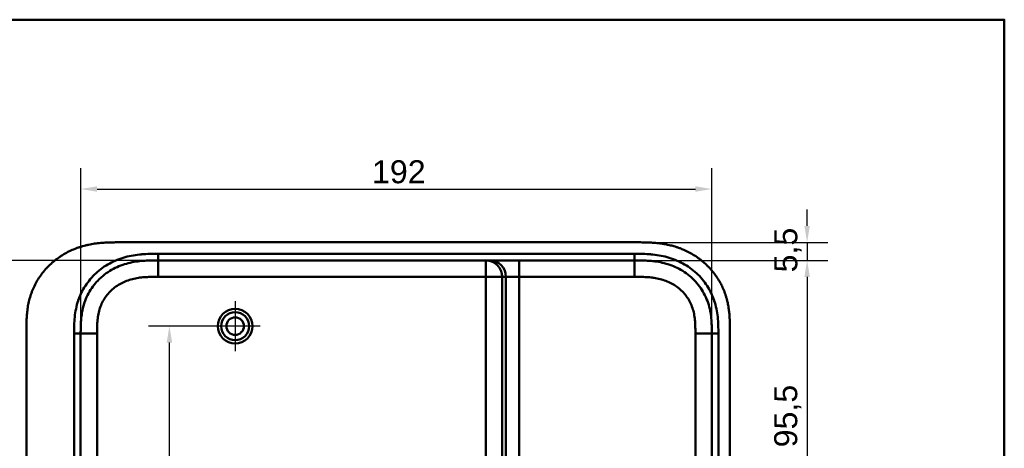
# Model space of a CAD drawing. Header units: millimetres. Extents: x 20 to 833, y 20 to 574.
# Tile 14 of 14: x 520 to 820, y 444 to 574. Entities that reach past the tile are written whole.
import ezdxf

# ---------------------------------------------------------------- set-up
doc = ezdxf.new("R2010")
doc.units = ezdxf.units.MM
doc.header["$LTSCALE"] = 2
for name, color, linetype, lineweight in [('Bemaßungen(DIN)', 7, 'Continuous', 25), ('Mittelpunktmarkierung(DIN)', 7, 'Continuous', 25), ('Sichtbare Kanten(DIN)', 7, 'Continuous', 50), ('Sichtbare tangentiale Kanten(DIN)', 7, 'Continuous', 50), ('Skizziergeometrie(DIN)', 7, 'Continuous', 50)]:
    doc.layers.add(name, color=color, linetype=linetype, lineweight=lineweight)
doc.styles.add('STANDARD-DIN~0', font='arial.ttf')
doc.dimstyles.new('CAD-LAN', dxfattribs={"dimscale": 2, "dimtxt": 3.5, "dimasz": 2.5, "dimexe": 3.175, "dimexo": 0, "dimgap": 0.8, "dimtad": 1, "dimrnd": 1e-08, "dimtxsty": 'STANDARD-DIN~0', "dimcen": 0.09, "dimdle": 10, "dimclrd": 250, "dimclre": 250, "dimclrt": 250, "dimadec": 0, "dimazin": 2, "dimtfac": 1, "dimtmove": 0, "dimatfit": 3, "dimfxl": 1, "dimtolj": 1, "dimtzin": 0, "dimlwd": 25, "dimlwe": 25, "dimarcsym": 0})

# ---------------------------------------------------------------- blocks, each defined once
blk = doc.blocks.new('Ränder Standardrahmen')
at = {"layer": 'Skizziergeometrie(DIN)', "flags": 128}
blk.add_lwpolyline([(10, 10), (10, 287), (410, 287), (410, 10), (10, 10)], dxfattribs=at)
blk = doc.blocks.new('*D8')
at = {"layer": 'Bemaßungen(DIN)', "color": 250, "linetype": 'Continuous', "lineweight": 25, "true_color": 0x3f3f3f, "transparency": 16777216}
for p, q in [((707.48, 500.77), (766.36, 500.77)), ((760.01, 495.77), (760.01, 410.27)), ((704.01, 405.27), (766.36, 405.27))]:
    blk.add_line(p, q, dxfattribs=at)
at = {"layer": 'Bemaßungen(DIN)', "color": 250, "linetype": 'Continuous', "true_color": 0x3f3f3f, "transparency": 16777216}
for points in [[(759.18, 495.77), (760.84, 495.77), (760.01, 500.77)], [(759.18, 410.27), (760.84, 410.27), (760.01, 405.27)]]:
    blk.add_solid(points, dxfattribs=at)
at = {"layer": 'Defpoints', "color": 0, "linetype": 'Continuous', "transparency": 16777216}
for p in [(707.48, 500.77), (704.01, 405.27), (760.01, 405.27)]:
    blk.add_point(p, dxfattribs=at)
at = {"layer": 'Bemaßungen(DIN)', "color": 250, "linetype": 'Continuous', "lineweight": 25, "true_color": 0x3f3f3f, "transparency": 16777216, "insert": (750, 443.91), "char_height": 7, "attachment_point": 1, "rotation": 90, "style": 'STANDARD-DIN~0'}
blk.add_mtext('\\A1;95,5', dxfattribs=at)
blk = doc.blocks.new('*D11')
at = {"layer": 'Bemaßungen(DIN)', "color": 250, "linetype": 'Continuous', "lineweight": 25, "true_color": 0x3f3f3f, "transparency": 16777216}
for p, q in [((586.01, 480.77), (559.66, 480.77)), ((566.01, 388.77), (566.01, 475.77)), ((704.01, 383.77), (559.66, 383.77))]:
    blk.add_line(p, q, dxfattribs=at)
at = {"layer": 'Bemaßungen(DIN)', "color": 250, "linetype": 'Continuous', "true_color": 0x3f3f3f, "transparency": 16777216}
for points in [[(565.18, 475.77), (566.84, 475.77), (566.01, 480.77)], [(565.18, 388.77), (566.84, 388.77), (566.01, 383.77)]]:
    blk.add_solid(points, dxfattribs=at)
at = {"layer": 'Defpoints', "color": 0, "linetype": 'Continuous', "transparency": 16777216}
for p in [(566.01, 480.77), (586.01, 480.77), (704.01, 383.77)]:
    blk.add_point(p, dxfattribs=at)
at = {"layer": 'Bemaßungen(DIN)', "color": 250, "linetype": 'Continuous', "lineweight": 25, "true_color": 0x3f3f3f, "transparency": 16777216, "insert": (557.26, 427.26), "char_height": 7, "attachment_point": 1, "rotation": 90, "style": 'STANDARD-DIN~0'}
blk.add_mtext('\\A1;97', dxfattribs=at)
blk = doc.blocks.new('*D16')
at = {"layer": 'Bemaßungen(DIN)', "color": 250, "linetype": 'Continuous', "lineweight": 25, "true_color": 0x3f3f3f, "transparency": 16777216}
for p, q in [((539.01, 477.43), (539.01, 528.84)), ((731.01, 478.49), (731.01, 528.84)), ((544.01, 522.49), (726.01, 522.49))]:
    blk.add_line(p, q, dxfattribs=at)
at = {"layer": 'Bemaßungen(DIN)', "color": 250, "linetype": 'Continuous', "true_color": 0x3f3f3f, "transparency": 16777216}
for points in [[(544.01, 523.32), (544.01, 521.66), (539.01, 522.49)], [(726.01, 523.32), (726.01, 521.66), (731.01, 522.49)]]:
    blk.add_solid(points, dxfattribs=at)
at = {"layer": 'Defpoints', "color": 0, "linetype": 'Continuous', "transparency": 16777216}
for p in [(731.01, 522.49), (539.01, 477.43), (731.01, 478.49)]:
    blk.add_point(p, dxfattribs=at)
at = {"layer": 'Bemaßungen(DIN)', "color": 250, "linetype": 'Continuous', "lineweight": 25, "true_color": 0x3f3f3f, "transparency": 16777216, "insert": (627.64, 531.24), "char_height": 7, "attachment_point": 1, "style": 'STANDARD-DIN~0'}
blk.add_mtext('\\A1;192', dxfattribs=at)
blk = doc.blocks.new('*D17')
at = {"layer": 'Bemaßungen(DIN)', "color": 250, "linetype": 'Continuous', "lineweight": 25, "true_color": 0x3f3f3f, "transparency": 16777216}
for p, q in [((562.55, 500.77), (482.41, 500.77)), ((488.76, 495.77), (488.76, 271.77)), ((562.55, 266.77), (482.41, 266.77))]:
    blk.add_line(p, q, dxfattribs=at)
at = {"layer": 'Bemaßungen(DIN)', "color": 250, "linetype": 'Continuous', "true_color": 0x3f3f3f, "transparency": 16777216}
for points in [[(487.93, 495.77), (489.59, 495.77), (488.76, 500.77)], [(487.93, 271.77), (489.59, 271.77), (488.76, 266.77)]]:
    blk.add_solid(points, dxfattribs=at)
at = {"layer": 'Defpoints', "color": 0, "linetype": 'Continuous', "transparency": 16777216}
for p in [(562.55, 500.77), (488.76, 266.77), (562.55, 266.77)]:
    blk.add_point(p, dxfattribs=at)
at = {"layer": 'Bemaßungen(DIN)', "color": 250, "linetype": 'Continuous', "lineweight": 25, "true_color": 0x3f3f3f, "transparency": 16777216, "insert": (480.01, 376), "char_height": 7, "attachment_point": 1, "rotation": 90, "style": 'STANDARD-DIN~0'}
blk.add_mtext('\\A1;234', dxfattribs=at)
blk = doc.blocks.new('*D22')
at = {"layer": 'Bemaßungen(DIN)', "color": 250, "linetype": 'Continuous', "lineweight": 25, "true_color": 0x3f3f3f, "transparency": 16777216}
for p, q in [((760.01, 511.27), (760.01, 516.27)), ((708.47, 506.27), (766.36, 506.27)), ((760.01, 506.27), (760.01, 500.77)), ((707.48, 500.77), (766.36, 500.77)), ((760.01, 495.77), (760.01, 490.77))]:
    blk.add_line(p, q, dxfattribs=at)
at = {"layer": 'Bemaßungen(DIN)', "color": 250, "linetype": 'Continuous', "true_color": 0x3f3f3f, "transparency": 16777216}
for points in [[(759.18, 511.27), (760.84, 511.27), (760.01, 506.27)], [(759.18, 495.77), (760.84, 495.77), (760.01, 500.77)]]:
    blk.add_solid(points, dxfattribs=at)
at = {"layer": 'Defpoints', "color": 0, "linetype": 'Continuous', "transparency": 16777216}
for p in [(708.47, 506.27), (707.48, 500.77), (760.01, 500.77)]:
    blk.add_point(p, dxfattribs=at)
at = {"layer": 'Bemaßungen(DIN)', "color": 250, "linetype": 'Continuous', "lineweight": 25, "true_color": 0x3f3f3f, "transparency": 16777216, "insert": (750.02, 497.13), "char_height": 7, "attachment_point": 1, "rotation": 90, "style": 'STANDARD-DIN~0'}
blk.add_mtext('\\A1;5,5', dxfattribs=at)

msp = doc.modelspace()

# ---------------------------------------------------------------- linework, layer by layer
at = {"layer": 'Mittelpunktmarkierung(DIN)', "linetype": 'Continuous'}
for p, q in [((586.0093, 488.4249), (586.0093, 473.1249)), ((593.6593, 480.7749), (578.3593, 480.7749))]:
    msp.add_line(p, q, dxfattribs=at)
at = {"layer": 'Sichtbare Kanten(DIN)'}
for p, q in [((708.4706, 506.2749), (550.5484, 506.2749)), ((662.2361, 500.7749), (562.5476, 500.7749)), ((663.4125, 500.7749), (662.2361, 500.7749)), ((672.3798, 500.7749), (663.4125, 500.7749)), ((707.4711, 500.7749), (672.3798, 500.7749)), ((707.4711, 500.7749), (707.4825, 500.7749)), ((522.5093, 479.4906), (522.5093, 288.0179)), ((736.5093, 288.0593), (736.5093, 479.4905))]:
    msp.add_line(p, q, dxfattribs=at)
for radius in [5.25, 4.25, 2.65]:
    msp.add_circle((586.0093, 480.7749), radius, dxfattribs=at)
for points, knots in [([(550.5484, 506.2749), (549.9532, 506.2754), (548.7551, 506.2745), (547.2387, 506.2384), (545.7112, 506.1568), (544.482, 506.0488), (542.9421, 505.8466), (541.7103, 505.6268), (540.1783, 505.2712), (538.9623, 504.9197), (537.4635, 504.3929), (536.2852, 503.9008), (534.8478, 503.1976), (533.7302, 502.5653), (532.3832, 501.691), (531.3495, 500.9264), (530.1211, 499.8944), (529.1929, 499.0107), (528.1086, 497.8404), (527.3048, 496.855), (526.3859, 495.5701), (525.7214, 494.5032), (524.9826, 493.1301), (524.4661, 492.0037), (523.9139, 490.5702), (523.5462, 489.4067), (523.1754, 487.9403), (522.9471, 486.7611), (522.7383, 485.2873), (522.6278, 484.1111), (522.5453, 482.6503), (522.5097, 481.2013), (522.5092, 480.058), (522.5093, 479.4906)], [-0.999997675, -0.999997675, -0.999997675, -0.999997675, -0.958331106, -0.916664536, -0.895831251, -0.854164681, -0.833331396, -0.791664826, -0.770831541, -0.729164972, -0.708331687, -0.666665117, -0.645831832, -0.604165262, -0.583331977, -0.541665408, -0.520832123, -0.479165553, -0.458332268, -0.416665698, -0.395832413, -0.354165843, -0.333332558, -0.291665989, -0.270832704, -0.229166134, -0.208332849, -0.166666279, -0.145832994, -0.104166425, -0.08333314, -0.04166657, -0.000002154, -0.000002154, -0.000002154, -0.000002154]), ([(736.5093, 479.4905), (736.5093, 479.7891), (736.5091, 480.3881), (736.5035, 481.1413), (736.4908, 481.8979), (736.4735, 482.5059), (736.4395, 483.2691), (736.4016, 483.8808), (736.3262, 484.7996), (736.2245, 485.7193), (736.0366, 486.9446), (735.854, 487.8582), (735.6363, 488.7652), (735.4734, 489.3661), (735.2469, 490.1115), (735.0469, 490.7029), (734.7738, 491.4336), (734.5369, 492.0113), (734.1546, 492.8662), (733.7364, 493.7047), (733.0431, 494.9276), (732.3587, 495.9728), (731.4243, 497.2217), (730.6161, 498.1728), (729.5357, 499.2966), (728.6178, 500.1411), (727.4105, 501.1247), (726.3992, 501.8526), (725.0846, 502.6857), (723.9948, 503.2892), (722.7337, 503.8945), (721.8748, 504.2575), (721.0036, 504.5878), (720.4169, 504.7915), (719.5291, 505.0724), (718.6326, 505.3203), (717.4262, 505.5981), (716.5149, 505.7683), (715.6001, 505.9094), (714.9896, 505.9891), (714.2262, 506.0726), (713.6156, 506.127), (712.8528, 506.181), (712.2431, 506.2138), (711.3303, 506.2492), (710.1191, 506.2742), (709.068, 506.2754), (708.4706, 506.2749)], [-0.999997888, -0.999997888, -0.999997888, -0.999997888, -0.979164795, -0.958331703, -0.947915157, -0.927082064, -0.916665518, -0.895832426, -0.885415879, -0.854166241, -0.833333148, -0.80208351, -0.791666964, -0.770833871, -0.760417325, -0.739584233, -0.729167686, -0.708334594, -0.697918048, -0.666668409, -0.645835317, -0.604169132, -0.58333604, -0.541669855, -0.520836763, -0.479170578, -0.458337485, -0.416671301, -0.395838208, -0.354172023, -0.333338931, -0.302089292, -0.291672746, -0.270839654, -0.260423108, -0.229173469, -0.208340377, -0.177090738, -0.166674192, -0.1458411, -0.135424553, -0.114591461, -0.104174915, -0.083341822, -0.072925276, -0.041675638, -0.000009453, -0.000009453, -0.000009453, -0.000009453]), ([(539.0093, 478.4906), (539.0093, 479.1323), (539.009, 479.7738), (539.0226, 480.459), (539.0379, 481.2293), (539.0669, 481.9051), (539.1235, 482.6225), (539.1844, 483.3938), (539.2745, 484.1491), (539.4061, 484.9107), (539.5438, 485.7076), (539.7248, 486.4924), (539.9515, 487.2557), (539.966, 487.3047), (539.981, 487.3546), (539.9964, 487.4048), (540.2278, 488.1614), (540.5027, 488.8932), (540.824, 489.6052), (541.1717, 490.3757), (541.5741, 491.1222), (542.0275, 491.8358), (542.4827, 492.5524), (542.9905, 493.2378), (543.5441, 493.8835), (543.9585, 494.3668), (544.3991, 494.8286), (544.8632, 495.2665), (545.0176, 495.4122), (545.1743, 495.555), (545.3328, 495.6945), (545.9635, 496.2496), (546.6354, 496.7637), (547.3372, 497.2297), (548.0327, 497.6914), (548.7596, 498.1074), (549.509, 498.4748), (550.2479, 498.8372), (551.0095, 499.1528), (551.787, 499.4223), (552.5435, 499.6845), (553.3133, 499.9026), (554.0941, 500.0803), (554.8417, 500.2505), (555.5926, 500.3824), (556.3526, 500.483), (557.0762, 500.5787), (557.7909, 500.6447), (558.5422, 500.6902), (558.8965, 500.7116), (559.2377, 500.7273), (559.5869, 500.7394), (560.4208, 500.7683), (561.2449, 500.7739), (562.0688, 500.7747), (562.2284, 500.7749), (562.388, 500.7749), (562.5476, 500.7749)], [0.00000268, 0.00000268, 0.00000268, 0.00000268, 0.19252186, 0.19252186, 0.19252186, 0.40897193, 0.40897193, 0.40897193, 0.64169322, 0.64169322, 0.64169322, 0.88517498, 0.88517498, 0.88517498, 0.90079341, 0.90079341, 0.90079341, 1.13580502, 1.13580502, 1.13580502, 1.39014482, 1.39014482, 1.39014482, 1.64553972, 1.64553972, 1.64553972, 1.83672874, 1.83672874, 1.83672874, 1.90034451, 1.90034451, 1.90034451, 2.15353437, 2.15353437, 2.15353437, 2.40444101, 2.40444101, 2.40444101, 2.65184988, 2.65184988, 2.65184988, 2.89262839, 2.89262839, 2.89262839, 3.12318283, 3.12318283, 3.12318283, 3.34270332, 3.34270332, 3.34270332, 3.44622235, 3.44622235, 3.44622235, 3.69340439, 3.69340439, 3.69340439, 3.74129206, 3.74129206, 3.74129206, 3.74129206]), ([(707.4825, 500.7749), (708.1124, 500.7749), (708.757, 500.7747), (709.407, 500.7646), (710.0931, 500.7539), (710.7852, 500.7321), (711.4756, 500.6903), (712.2069, 500.646), (712.9364, 500.5793), (713.6598, 500.4838), (714.423, 500.383), (715.1795, 500.2501), (715.9273, 500.0797), (716.7108, 499.9012), (717.4847, 499.6816), (718.2392, 499.4197), (719.0218, 499.1482), (719.7838, 498.8313), (720.5191, 498.4702), (721.2715, 498.1008), (721.9961, 497.6852), (722.6907, 497.2235), (723.3903, 496.7585), (724.0595, 496.2467), (724.6955, 495.6861), (725.3314, 495.1256), (725.932, 494.5171), (726.4815, 493.8754), (727.0368, 493.227), (727.5432, 492.5421), (727.9968, 491.8271), (728.4518, 491.1098), (728.8539, 490.3621), (729.2001, 489.5933), (729.5446, 488.8284), (729.8344, 488.041), (730.0695, 487.2483), (730.3037, 486.4584), (730.482, 485.6728), (730.6178, 484.8808), (730.7482, 484.1195), (730.8389, 483.3517), (730.899, 482.5742), (730.9542, 481.8596), (730.983, 481.1363), (730.9969, 480.4142), (731.0093, 479.7658), (731.0094, 479.1182), (731.0094, 478.4906)], [0, 0, 0, 0, 0.19022167, 0.19022167, 0.19022167, 0.39104591, 0.39104591, 0.39104591, 0.60377825, 0.60377825, 0.60377825, 0.82822173, 0.82822173, 0.82822173, 1.06338833, 1.06338833, 1.06338833, 1.30727824, 1.30727824, 1.30727824, 1.55682927, 1.55682927, 1.55682927, 1.80816011, 1.80816011, 1.80816011, 2.0594434, 2.0594434, 2.0594434, 2.31333138, 2.31333138, 2.31333138, 2.56802256, 2.56802256, 2.56802256, 2.82144619, 2.82144619, 2.82144619, 3.07398187, 3.07398187, 3.07398187, 3.31672886, 3.31672886, 3.31672886, 3.5398143, 3.5398143, 3.5398143, 3.74014872, 3.74014872, 3.74014872, 3.74014872])]:
    msp.add_open_spline(points, degree=3, knots=knots, dxfattribs=at)
for points in [[(539.0093, 289.0593), (539.0094, 383.7749), (539.0093, 478.4905)], [(731.0094, 478.4905), (731.0093, 383.7749), (731.0094, 289.0593)]]:
    msp.add_open_spline(points, degree=2, dxfattribs=at)
at = {"layer": 'Sichtbare tangentiale Kanten(DIN)'}
for p, q in [((562.5476, 495.7749), (562.5476, 500.7749)), ((562.5477, 500.7749), (562.5477, 502.7749)), ((662.2361, 495.7749), (662.2361, 500.7749)), ((672.3798, 495.7749), (672.3798, 500.7749)), ((707.4711, 500.7749), (707.4711, 502.7742)), ((707.4825, 500.7749), (707.4825, 495.7749)), ((562.5476, 495.7749), (662.2361, 495.7749)), ((662.2361, 495.7749), (662.2362, 271.7749)), ((667.218, 495.7749), (662.2361, 495.7749)), ((667.218, 495.7749), (668.3944, 495.7749)), ((667.218, 271.7749), (667.218, 495.7749)), ((668.3944, 495.7749), (668.3944, 271.7749)), ((668.3944, 495.7749), (672.3798, 495.7749)), ((672.3798, 495.7749), (707.4825, 495.7749)), ((672.3799, 271.7749), (672.3798, 495.7749)), ((539.0093, 478.4905), (537.0096, 478.4905)), ((544.0093, 478.4906), (539.0093, 478.4906)), ((731.0094, 478.4906), (726.0094, 478.4906)), ((731.0094, 478.4905), (733.0094, 478.4905))]:
    msp.add_line(p, q, dxfattribs=at)
for points, knots in [([(537.0348, 480.9792), (537.0618, 481.8925), (537.1126, 482.71), (537.1982, 483.5289), (537.1996, 483.5427), (537.2011, 483.5565), (537.2025, 483.5704), (537.2905, 484.4002), (537.4181, 485.2398), (537.5904, 486.0641), (537.5918, 486.0708), (537.5932, 486.0775), (537.5947, 486.0842), (537.7674, 486.9064), (537.9876, 487.7275), (538.2558, 488.527), (538.2572, 488.5311), (538.2586, 488.5351), (538.2599, 488.5392), (538.7955, 490.1325), (539.533, 491.6672), (540.4417, 493.0679), (541.3529, 494.4725), (542.4619, 495.7804), (543.6982, 496.9144), (544.9441, 498.0574), (546.3613, 499.0617), (547.8404, 499.8642), (549.3141, 500.6638), (550.916, 501.3012), (552.5551, 501.755), (552.5616, 501.7567), (552.568, 501.7585), (552.5744, 501.7603), (553.3869, 501.9845), (554.2093, 502.1645), (555.0366, 502.306), (555.0445, 502.3073), (555.0524, 502.3087), (555.0602, 502.31), (555.8834, 502.45), (556.7124, 502.5519), (557.5348, 502.6222), (557.5492, 502.6234), (557.5637, 502.6246), (557.5781, 502.6258), (558.3863, 502.6939), (559.1849, 502.7328), (560.0503, 502.7539), (560.064, 502.7542), (560.0776, 502.7545), (560.0912, 502.7548), (560.936, 502.7747), (561.7418, 502.7749), (562.5477, 502.7749)], [0.24893164, 0.24893164, 0.24893164, 0.24893164, 0.50029894, 0.50029894, 0.50029894, 0.50454233, 0.50454233, 0.50454233, 0.7592332, 0.7592332, 0.7592332, 0.76130245, 0.76130245, 0.76130245, 1.01543002, 1.01543002, 1.01543002, 1.01671982, 1.01671982, 1.01671982, 1.52328492, 1.52328492, 1.52328492, 2.03122826, 2.03122826, 2.03122826, 2.54318464, 2.54318464, 2.54318464, 3.05327438, 3.05327438, 3.05327438, 3.0552733, 3.0552733, 3.0552733, 3.30807924, 3.30807924, 3.30807924, 3.31048253, 3.31048253, 3.31048253, 3.56198848, 3.56198848, 3.56198848, 3.56640263, 3.56640263, 3.56640263, 3.81370668, 3.81370668, 3.81370668, 3.81759917, 3.81759917, 3.81759917, 4.05938295, 4.05938295, 4.05938295, 4.05938295]), ([(707.4711, 502.7742), (707.6866, 502.7742), (707.9021, 502.7742), (708.1176, 502.7741), (708.3188, 502.774), (708.5198, 502.7731), (708.721, 502.7718), (708.8215, 502.7712), (708.9221, 502.7705), (709.0227, 502.7695), (709.3176, 502.7666), (709.6123, 502.7619), (709.9276, 502.7546), (709.9349, 502.7544), (709.9422, 502.7542), (709.9494, 502.7541), (710.8334, 502.7331), (711.6325, 502.6939), (712.4407, 502.6258), (712.4551, 502.6246), (712.4695, 502.6234), (712.4839, 502.6222), (713.3062, 502.5519), (714.1354, 502.45), (714.9585, 502.31), (714.9664, 502.3087), (714.9743, 502.3073), (714.9822, 502.306), (715.8095, 502.1645), (716.6318, 501.9844), (717.4444, 501.7603), (717.4508, 501.7585), (717.4572, 501.7567), (717.4636, 501.7549), (719.1028, 501.3012), (720.7047, 500.6637), (722.1784, 499.8642), (723.6575, 499.0617), (725.0746, 498.0574), (726.3206, 496.9144), (727.5568, 495.7804), (728.6659, 494.4725), (729.577, 493.0679), (730.4857, 491.6671), (731.2232, 490.1324), (731.7588, 488.5392), (731.7601, 488.5351), (731.7615, 488.5311), (731.7629, 488.527), (732.0311, 487.7275), (732.2513, 486.9064), (732.424, 486.0842), (732.4254, 486.0775), (732.4268, 486.0708), (732.4282, 486.0641), (732.6006, 485.2397), (732.7282, 484.4002), (732.8162, 483.5704), (732.8176, 483.5565), (732.8191, 483.5427), (732.8205, 483.5289), (732.9061, 482.71), (732.956, 481.8934), (732.9827, 481.0173), (732.9831, 481.0046), (732.9835, 480.9919), (732.9839, 480.9792), (733.0092, 480.1255), (733.0095, 479.308), (733.0094, 478.4905)], [0, 0, 0, 0, 0.06465071, 0.06465071, 0.06465071, 0.12499689, 0.12499689, 0.12499689, 0.15516998, 0.15516998, 0.15516998, 0.24364975, 0.24364975, 0.24364975, 0.24568925, 0.24568925, 0.24568925, 0.49299602, 0.49299602, 0.49299602, 0.49740655, 0.49740655, 0.49740655, 0.74890198, 0.74890198, 0.74890198, 0.75131514, 0.75131514, 0.75131514, 1.00412488, 1.00412488, 1.00412488, 1.00611944, 1.00611944, 1.00611944, 1.51620829, 1.51620829, 1.51620829, 2.02816317, 2.02816317, 2.02816317, 2.53610502, 2.53610502, 2.53610502, 3.04266837, 3.04266837, 3.04266837, 3.04395812, 3.04395812, 3.04395812, 3.29808481, 3.29808481, 3.29808481, 3.3001542, 3.3001542, 3.3001542, 3.55484402, 3.55484402, 3.55484402, 3.55908766, 3.55908766, 3.55908766, 3.81045399, 3.81045399, 3.81045399, 3.81409867, 3.81409867, 3.81409867, 4.05935947, 4.05935947, 4.05935947, 4.05935947]), ([(544.0093, 478.4906), (544.0093, 478.7344), (544.0092, 478.9781), (544.0098, 479.2219), (544.0102, 479.3684), (544.0111, 479.5149), (544.0122, 479.6613), (544.0128, 479.7346), (544.0135, 479.8078), (544.0143, 479.8811), (544.015, 479.9543), (544.0161, 480.0275), (544.0171, 480.1008), (544.0182, 480.174), (544.0194, 480.2472), (544.0208, 480.3205), (544.0267, 480.6329), (544.0353, 480.9465), (544.0495, 481.2661), (544.0635, 481.5783), (544.081, 481.8801), (544.1051, 482.1916), (544.1056, 482.199), (544.1062, 482.2064), (544.1068, 482.2137), (544.1558, 482.8399), (544.2272, 483.4423), (544.3297, 484.04), (544.3312, 484.0486), (544.3327, 484.0572), (544.3342, 484.0658), (544.4371, 484.6603), (544.5723, 485.2523), (544.7443, 485.8316), (544.7456, 485.8358), (544.7469, 485.8401), (544.7481, 485.8444), (544.921, 486.4245), (545.1328, 486.9979), (545.3821, 487.5501), (545.6315, 488.1026), (545.9222, 488.6421), (546.2479, 489.1549), (546.575, 489.6697), (546.9415, 490.1643), (547.3389, 490.6278), (547.7381, 491.0935), (548.1735, 491.5338), (548.6345, 491.9397), (549.0966, 492.3466), (549.5889, 492.723), (550.1016, 493.0634), (550.6156, 493.4047), (551.1554, 493.7133), (551.7087, 493.9847), (552.2634, 494.2568), (552.8395, 494.4952), (553.4218, 494.6972), (553.4252, 494.6983), (553.4286, 494.6995), (553.432, 494.7007), (554.0097, 494.9006), (554.6038, 495.0682), (555.2008, 495.2043), (555.206, 495.2055), (555.2113, 495.2067), (555.2166, 495.2079), (555.8073, 495.342), (556.402, 495.4458), (557.0031, 495.5254), (557.012, 495.5266), (557.021, 495.5278), (557.03, 495.529), (557.6269, 495.6074), (558.2205, 495.6615), (558.8412, 495.6992), (558.8484, 495.6996), (558.8556, 495.7), (558.8629, 495.7005), (559.1711, 495.719), (559.4687, 495.7324), (559.7732, 495.7429), (560.0861, 495.7536), (560.3976, 495.7608), (560.7084, 495.7656), (561.3237, 495.7751), (561.936, 495.7751), (562.5476, 495.7749)], [0, 0, 0, 0, 0.07312901, 0.07312901, 0.07312901, 0.11708678, 0.11708678, 0.11708678, 0.13906566, 0.13906566, 0.13906566, 0.16104454, 0.16104454, 0.16104454, 0.18301563, 0.18301563, 0.18301563, 0.27670142, 0.27670142, 0.27670142, 0.36821229, 0.36821229, 0.36821229, 0.37037941, 0.37037941, 0.37037941, 0.55407516, 0.55407516, 0.55407516, 0.55671552, 0.55671552, 0.55671552, 0.73947938, 0.73947938, 0.73947938, 0.74082446, 0.74082446, 0.74082446, 0.92390478, 0.92390478, 0.92390478, 1.10705327, 1.10705327, 1.10705327, 1.29091486, 1.29091486, 1.29091486, 1.47566915, 1.47566915, 1.47566915, 1.66089288, 1.66089288, 1.66089288, 1.84660859, 1.84660859, 1.84660859, 2.03278254, 2.03278254, 2.03278254, 2.03386202, 2.03386202, 2.03386202, 2.21849793, 2.21849793, 2.21849793, 2.22012211, 2.22012211, 2.22012211, 2.40279546, 2.40279546, 2.40279546, 2.40552333, 2.40552333, 2.40552333, 2.58695897, 2.58695897, 2.58695897, 2.58907254, 2.58907254, 2.58907254, 2.67930728, 2.67930728, 2.67930728, 2.77201513, 2.77201513, 2.77201513, 2.95558788, 2.95558788, 2.95558788, 2.95558788]), ([(707.4825, 495.7749), (707.7176, 495.7749), (707.9527, 495.7749), (708.1879, 495.7743), (708.264, 495.7741), (708.34, 495.7739), (708.4161, 495.7737), (708.4922, 495.7734), (708.5683, 495.7729), (708.6444, 495.7724), (708.7966, 495.7715), (708.9488, 495.7704), (709.101, 495.7685), (709.177, 495.7675), (709.2531, 495.7664), (709.3292, 495.7652), (709.483, 495.7628), (709.6368, 495.76), (709.7906, 495.7562), (709.8674, 495.7544), (709.9443, 495.7522), (710.0212, 495.75), (710.0981, 495.7477), (710.1749, 495.7453), (710.2549, 495.7425), (710.5677, 495.7317), (710.8654, 495.7181), (711.1734, 495.6994), (711.1806, 495.699), (711.1877, 495.6985), (711.1949, 495.6981), (711.8151, 495.6601), (712.4084, 495.6056), (713.0049, 495.5268), (713.0139, 495.5257), (713.0228, 495.5245), (713.0317, 495.5233), (713.6324, 495.4432), (714.2266, 495.339), (714.8169, 495.2045), (714.8222, 495.2034), (714.8274, 495.2022), (714.8326, 495.201), (715.4291, 495.0645), (716.0227, 494.8964), (716.5999, 494.6961), (716.6032, 494.695), (716.6066, 494.6938), (716.61, 494.6926), (717.1917, 494.4903), (717.7672, 494.2515), (718.3213, 493.9791), (718.8741, 493.7074), (719.413, 493.3987), (719.9265, 493.0571), (720.4387, 492.7164), (720.9307, 492.3396), (721.3919, 491.9329), (721.852, 491.5271), (722.287, 491.0866), (722.6856, 490.621), (723.0823, 490.1577), (723.4483, 489.6631), (723.7748, 489.1485), (724.1, 488.6359), (724.3902, 488.0966), (724.6391, 487.5445), (724.888, 486.9926), (725.0994, 486.4194), (725.272, 485.8396), (725.2732, 485.8353), (725.2745, 485.831), (725.2758, 485.8268), (725.4475, 485.2477), (725.5824, 484.6563), (725.6851, 484.0621), (725.6866, 484.0535), (725.6881, 484.0449), (725.6896, 484.0363), (725.7919, 483.4389), (725.8632, 482.8369), (725.9121, 482.2112), (725.9127, 482.2038), (725.9132, 482.1964), (725.9138, 482.189), (725.9379, 481.8778), (725.9553, 481.5762), (725.9688, 481.2675), (725.9827, 480.95), (725.9918, 480.6343), (725.9979, 480.3192), (726.0097, 479.7079), (726.0097, 479.0984), (726.0094, 478.4906)], [3.87953957, 3.87953957, 3.87953957, 3.87953957, 3.95007965, 3.95007965, 3.95007965, 3.97290829, 3.97290829, 3.97290829, 3.99573693, 3.99573693, 3.99573693, 4.04139421, 4.04139421, 4.04139421, 4.06422285, 4.06422285, 4.06422285, 4.11036486, 4.11036486, 4.11036486, 4.13343586, 4.13343586, 4.13343586, 4.15650686, 4.15650686, 4.15650686, 4.24669156, 4.24669156, 4.24669156, 4.24879088, 4.24879088, 4.24879088, 4.43011971, 4.43011971, 4.43011971, 4.43283238, 4.43283238, 4.43283238, 4.61539337, 4.61539337, 4.61539337, 4.61700912, 4.61700912, 4.61700912, 4.8015249, 4.8015249, 4.8015249, 4.802599, 4.802599, 4.802599, 4.98864673, 4.98864673, 4.98864673, 5.17423718, 5.17423718, 5.17423718, 5.35933373, 5.35933373, 5.35933373, 5.54395657, 5.54395657, 5.54395657, 5.72768588, 5.72768588, 5.72768588, 5.91070517, 5.91070517, 5.91070517, 6.09366166, 6.09366166, 6.09366166, 6.09500382, 6.09500382, 6.09500382, 6.27765029, 6.27765029, 6.27765029, 6.28029351, 6.28029351, 6.28029351, 6.46386324, 6.46386324, 6.46386324, 6.4660269, 6.4660269, 6.4660269, 6.55747681, 6.55747681, 6.55747681, 6.65152469, 6.65152469, 6.65152469, 6.83396136, 6.83396136, 6.83396136, 6.83396136]), ([(537.0096, 478.4905), (537.0096, 478.6131), (537.0096, 478.7356), (537.0096, 478.9592), (537.0096, 479.0603), (537.0101, 479.2623), (537.0105, 479.3633), (537.0136, 479.9693), (537.0198, 480.4745), (537.0348, 480.9792)], [0, 0, 0, 0, 0.036765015, 0.036765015, 0.067074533, 0.067074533, 0.097384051, 0.097384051, 0.248931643, 0.248931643, 0.248931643, 0.248931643])]:
    msp.add_open_spline(points, degree=3, knots=knots, dxfattribs=at)
for points, degree in [([(562.5477, 502.7749), (610.8555, 502.7749), (659.1632, 502.7749), (707.4711, 502.7742)], 3), ([(662.2361, 500.7749), (662.3393, 500.7749), (662.5444, 500.7696), (662.8482, 500.7463), (663.2445, 500.6852), (663.7225, 500.5613), (664.1809, 500.3926), (664.617, 500.1814), (665.0283, 499.9303), (665.4125, 499.6418), (665.7669, 499.3185), (666.0891, 498.9628), (666.3765, 498.5773), (666.6266, 498.1644), (666.837, 497.7267), (667.0052, 497.2667), (667.1286, 496.7869), (667.1895, 496.3892), (667.2128, 496.0843), (667.218, 495.8784), (667.218, 495.7749)], 5), ([(663.4125, 500.7749), (666.1639, 500.7749), (668.3944, 498.5363), (668.3944, 495.7749)], 3), ([(537.0093, 289.0593), (537.0094, 352.2029), (537.0094, 415.3466), (537.0096, 478.4905)], 3), ([(544.0093, 289.0592), (544.0094, 352.2029), (544.0094, 415.3466), (544.0093, 478.4906)], 3), ([(726.0094, 478.4906), (726.0093, 415.3469), (726.0093, 352.2031), (726.0094, 289.0592)], 3), ([(733.0094, 478.4905), (733.0093, 415.3469), (733.0093, 352.2032), (733.0091, 289.0593)], 3)]:
    msp.add_open_spline(points, degree=degree, dxfattribs=at)

# ---------------------------------------------------------------- block references
at = {"xscale": 2, "yscale": 2, "zscale": 2}
msp.add_blockref('Ränder Standardrahmen', (0, 0), dxfattribs=at)

# ---------------------------------------------------------------- dimensions: what is measured, and where the dimension line sits
at = {"layer": 'Bemaßungen(DIN)', "color": 250, "linetype": 'Continuous', "lineweight": 25, "true_color": 0x3f3f3f}
for base, p1, p2, angle, override, picture, middle in [((731.0094, 522.4906), (539.0093, 477.4322), (731.0094, 478.4906), 180, {"dimgap": 0.8, "dimdec": 2, "dimtol": 0, "dimlim": 0, "dimtp": 0, "dimtm": 0, "dimtdec": 2, "dimtofl": 0, "dimatfit": 1}, '*D16', (635.0093, 522.4906)), ((760.0093, 500.7749), (708.4706, 506.2749), (707.4825, 500.7749), 90, {"dimgap": 0.8, "dimdec": 2, "dimtol": 0, "dimlim": 0, "dimtp": 0, "dimtm": 0, "dimtdec": 2, "dimtofl": 1, "dimatfit": 1}, '*D22', (760.0093, 503.5249)), ((488.7608, 266.7749), (562.5476, 500.7749), (562.5476, 266.7749), 90, {"dimgap": 0.8, "dimdec": 2, "dimtol": 0, "dimlim": 0, "dimtp": 0, "dimtm": 0, "dimtdec": 2, "dimtofl": 0, "dimatfit": 1}, '*D17', (488.7608, 383.7749)), ((760.0093, 405.2749), (707.4825, 500.7749), (704.0093, 405.2749), 90, {"dimgap": 0.8, "dimdec": 2, "dimtol": 0, "dimlim": 0, "dimtp": 0, "dimtm": 0, "dimtdec": 2, "dimtofl": 0, "dimatfit": 1}, '*D8', (760.0093, 453.0249)), ((566.0093, 480.7749), (704.0093, 383.7749), (586.0093, 480.7749), 90, {"dimgap": 0.8, "dimdec": 2, "dimtol": 0, "dimlim": 0, "dimtp": 0, "dimtm": 0, "dimtdec": 2, "dimtofl": 0, "dimatfit": 1}, '*D11', (566.0093, 432.2749))]:
    dim = msp.add_linear_dim(base=base, p1=p1, p2=p2, angle=angle, dimstyle='CAD-LAN', override=override, dxfattribs=at)
    dim.commit()
    dim.dimension.update_dxf_attribs({"geometry": picture, "text_midpoint": middle, "dimtype": 160})

doc.saveas('drawing.dxf')
